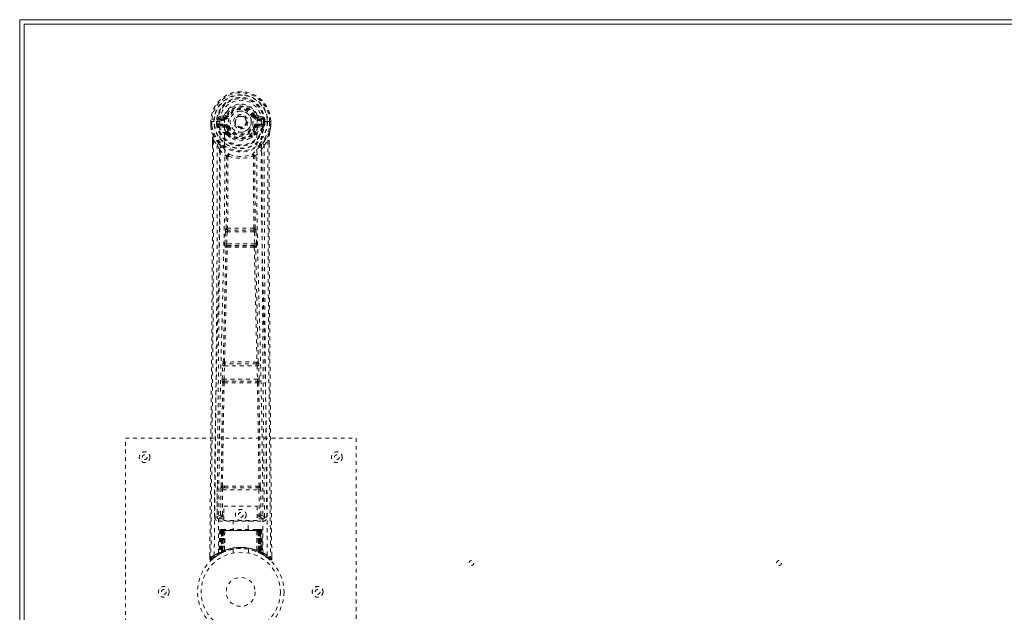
# Model space of a CAD drawing. Header units: inches. Extents: x 16.5 to 112, y 45 to 74.8.
# Tile 2 of 7: x 16.5 to 42.1, y 59.3 to 74.8. Entities that reach past the tile are written whole.
import ezdxf

# ---------------------------------------------------------------- set-up
doc = ezdxf.new("R2010")
doc.units = ezdxf.units.IN
doc.header["$MEASUREMENT"] = 0
doc.linetypes.add('SLD-Dashed', pattern=[0.075, 0.05, -0.025])
doc.linetypes.add('SLD-Solid', pattern=[0])

msp = doc.modelspace()

# ---------------------------------------------------------------- linework, layer by layer
at = {"color": 7, "linetype": 'SLD-Solid', "lineweight": 15}
for p, q in [((16.481, 74.754), (111.981, 74.754)), ((16.481, 45.004), (16.481, 74.754)), ((16.599, 74.636), (16.599, 45.123)), ((111.863, 74.636), (16.599, 74.636)), ((16.599, 45.123), (16.599, 74.636)), ((16.599, 74.636), (111.863, 74.636))]:
    msp.add_line(p, q, dxfattribs=at)
at = {"color": 7, "linetype": 'SLD-Dashed', "lineweight": 0}
for p, q in [((21.775, 72.254), (21.656, 72.231)), ((21.808, 72.281), (21.862, 72.258)), ((21.858, 72.25), (21.862, 72.258)), ((21.862, 72.258), (21.885, 72.249)), ((22.578, 72.249), (22.6, 72.258)), ((22.6, 72.258), (22.604, 72.25)), ((22.807, 72.231), (22.688, 72.254)), ((21.452, 72.111), (21.452, 71.994)), ((21.456, 72.111), (21.452, 72.111)), ((21.452, 71.994), (21.452, 71.989)), ((21.453, 72.111), (21.453, 71.994)), ((21.509, 72.11), (21.456, 72.111)), ((21.481, 72.109), (21.482, 71.994)), ((21.532, 72.11), (21.509, 72.11)), ((21.538, 72.11), (21.532, 72.11)), ((21.688, 72.11), (21.538, 72.11)), ((21.603, 72.037), (21.603, 72.109)), ((21.603, 72.037), (21.633, 72.038)), ((21.603, 72.037), (21.603, 72.037)), ((21.638, 72.109), (21.632, 72.109)), ((21.632, 72.109), (21.633, 72.038)), ((21.633, 72.038), (21.638, 72.019)), ((21.638, 72.031), (21.638, 72.109)), ((21.638, 72.019), (21.638, 72.031)), ((21.645, 71.994), (21.648, 71.99)), ((21.658, 71.979), (21.648, 71.99)), ((21.658, 71.979), (21.773, 71.958)), ((21.673, 72.042), (21.673, 72.012)), ((21.673, 72.042), (21.803, 72.042)), ((21.803, 71.988), (21.673, 72.012)), ((21.673, 72.012), (21.803, 72.012)), ((21.686, 72.194), (21.803, 72.215)), ((21.686, 72.194), (21.686, 72.164)), ((21.803, 72.194), (21.686, 72.194)), ((21.803, 72.164), (21.686, 72.164)), ((21.803, 72.215), (21.803, 72.194)), ((21.803, 72.164), (21.803, 72.194)), ((21.803, 72.042), (21.803, 72.012)), ((21.803, 71.988), (21.803, 72.012)), ((22.388, 72.103), (22.387, 72.088)), ((22.388, 72.112), (22.388, 72.103)), ((22.66, 72.215), (22.777, 72.194)), ((22.66, 72.215), (22.66, 72.194)), ((22.777, 72.194), (22.66, 72.194)), ((22.66, 72.164), (22.66, 72.194)), ((22.777, 72.164), (22.66, 72.164)), ((22.66, 72.042), (22.66, 72.012)), ((22.66, 72.042), (22.79, 72.042)), ((22.79, 72.012), (22.66, 71.988)), ((22.66, 71.988), (22.66, 72.012)), ((22.66, 72.012), (22.79, 72.012)), ((22.689, 71.958), (22.805, 71.979)), ((22.774, 72.11), (22.775, 72.11)), ((22.925, 72.11), (22.775, 72.11)), ((22.777, 72.164), (22.777, 72.194)), ((22.79, 72.012), (22.79, 72.042)), ((22.815, 71.99), (22.805, 71.979)), ((22.805, 71.979), (22.805, 71.979)), ((22.805, 71.979), (22.805, 71.979)), ((22.815, 71.99), (22.818, 71.994)), ((22.83, 72.038), (22.824, 72.019)), ((22.824, 72.019), (22.825, 72.031)), ((22.825, 72.109), (22.83, 72.109)), ((22.825, 72.031), (22.825, 72.109)), ((22.83, 72.038), (22.83, 72.109)), ((22.86, 72.109), (22.86, 72.037)), ((22.86, 72.109), (22.86, 72.109)), ((22.86, 72.037), (22.86, 72.037)), ((22.931, 72.11), (22.925, 72.11)), ((22.954, 72.11), (22.931, 72.11)), ((23.007, 72.111), (22.954, 72.11)), ((22.981, 71.994), (22.981, 72.109)), ((23.011, 72.111), (23.007, 72.111)), ((23.009, 71.994), (23.01, 72.111)), ((23.011, 72.111), (23.01, 71.994)), ((23.01, 71.989), (23.01, 71.994)), ((21.858, 71.946), (21.85, 71.958)), ((21.885, 71.958), (21.858, 71.946)), ((21.86, 71.798), (21.86, 71.82)), ((21.878, 71.753), (21.867, 71.77)), ((21.883, 71.825), (21.883, 71.803)), ((22.605, 71.946), (22.578, 71.958)), ((22.579, 71.803), (22.58, 71.825)), ((22.596, 71.77), (22.584, 71.753)), ((22.603, 71.798), (22.603, 71.82)), ((22.612, 71.958), (22.605, 71.946)), ((21.495, 71.611), (21.495, 71.509)), ((21.496, 71.611), (21.496, 71.509)), ((21.524, 71.61), (21.62, 71.495)), ((21.68, 71.382), (21.62, 71.495)), ((22.842, 71.495), (22.783, 71.382)), ((22.842, 71.495), (22.938, 71.61)), ((22.967, 71.522), (22.967, 71.611)), ((22.968, 71.611), (22.968, 71.522)), ((21.821, 68.93), (21.833, 69.239)), ((21.833, 69.239), (21.835, 69.272)), ((21.852, 69.329), (21.851, 69.329)), ((21.865, 68.928), (21.877, 69.237)), ((21.877, 69.237), (22.585, 69.237)), ((21.896, 69.282), (21.896, 69.282)), ((22.567, 69.282), (21.896, 69.282)), ((22.566, 69.282), (22.567, 69.282)), ((22.585, 69.237), (22.597, 68.928)), ((22.611, 69.329), (22.61, 69.329)), ((22.63, 69.239), (22.627, 69.272)), ((22.642, 68.93), (22.63, 69.239)), ((22.597, 68.928), (21.865, 68.928)), ((21.844, 68.836), (21.831, 68.84)), ((21.888, 68.879), (21.875, 68.883)), ((21.875, 68.883), (22.587, 68.883)), ((22.587, 68.883), (22.575, 68.879)), ((22.619, 68.836), (22.632, 68.84)), ((21.776, 65.85), (21.775, 65.85)), ((22.687, 65.85), (22.687, 65.85)), ((21.751, 65.407), (21.762, 65.76)), ((21.796, 65.406), (21.807, 65.759)), ((21.807, 65.759), (22.656, 65.759)), ((21.82, 65.804), (21.821, 65.804)), ((22.643, 65.804), (21.82, 65.804)), ((22.642, 65.804), (22.643, 65.804)), ((22.656, 65.759), (22.667, 65.406)), ((22.711, 65.407), (22.7, 65.76)), ((21.759, 65.318), (21.764, 65.315)), ((22.667, 65.406), (21.796, 65.406)), ((21.809, 65.359), (21.803, 65.361)), ((21.803, 65.361), (22.659, 65.361)), ((22.659, 65.361), (22.654, 65.359)), ((22.698, 65.315), (22.704, 65.318)), ((19.231, 55.879), (19.231, 63.879)), ((19.231, 63.879), (25.231, 63.879)), ((25.231, 63.879), (25.231, 55.879)), ((21.622, 62.637), (21.615, 61.823)), ((21.707, 61.876), (21.714, 62.536)), ((21.752, 61.876), (21.759, 62.536)), ((21.805, 62.627), (21.757, 62.626)), ((21.759, 62.536), (22.704, 62.536)), ((21.768, 62.58), (21.815, 62.58)), ((21.815, 62.58), (22.647, 62.58)), ((22.647, 62.58), (22.695, 62.58)), ((22.706, 62.626), (22.657, 62.627)), ((22.704, 62.536), (22.711, 61.876)), ((22.756, 61.876), (22.749, 62.536)), ((22.848, 61.823), (22.84, 62.637)), ((21.794, 62.103), (22.655, 62.103)), ((21.794, 61.737), (21.794, 62.103)), ((22.655, 62.103), (22.655, 61.737)), ((21.615, 61.823), (21.615, 61.821)), ((21.615, 61.821), (21.615, 61.812)), ((21.615, 61.819), (21.618, 61.802)), ((21.66, 61.774), (21.66, 61.713)), ((21.794, 61.774), (21.66, 61.774)), ((21.707, 61.876), (21.752, 61.876)), ((21.752, 61.831), (21.752, 61.876)), ((21.794, 61.876), (21.752, 61.876)), ((21.794, 61.831), (21.752, 61.831)), ((22.655, 61.737), (21.794, 61.737)), ((22.036, 61.737), (22.036, 61.504)), ((22.426, 61.504), (22.426, 61.737)), ((22.655, 61.876), (22.711, 61.876)), ((22.655, 61.831), (22.711, 61.831)), ((22.803, 61.774), (22.655, 61.774)), ((22.756, 61.876), (22.711, 61.876)), ((22.711, 61.831), (22.711, 61.876)), ((22.803, 61.713), (22.803, 61.774)), ((22.845, 61.802), (22.848, 61.819)), ((22.847, 61.812), (22.848, 61.821)), ((22.848, 61.821), (22.848, 61.823)), ((21.66, 61.713), (22.803, 61.713)), ((21.685, 61.475), (21.664, 60.87)), ((21.698, 61.475), (21.677, 60.878)), ((21.698, 61.475), (21.685, 61.475)), ((21.717, 61.475), (21.696, 60.889)), ((21.719, 61.479), (21.697, 60.885)), ((21.716, 61.504), (21.712, 61.504)), ((21.717, 61.504), (21.717, 61.504)), ((21.783, 61.475), (21.717, 61.475)), ((21.724, 61.504), (21.724, 61.502)), ((21.729, 61.504), (21.724, 61.504)), ((21.724, 61.475), (21.724, 60.918)), ((21.738, 61.504), (21.728, 61.504)), ((21.729, 61.475), (22.734, 61.475)), ((21.729, 60.921), (21.729, 61.475)), ((21.737, 60.925), (21.737, 61.475)), ((21.742, 61.504), (21.738, 61.504)), ((21.741, 61.475), (21.741, 60.927)), ((22.721, 61.475), (21.741, 61.475)), ((21.813, 61.504), (21.747, 61.504)), ((21.756, 61.475), (21.756, 60.933)), ((21.759, 61.475), (21.756, 61.475)), ((21.759, 61.475), (22.703, 61.475)), ((21.759, 60.935), (21.759, 61.475)), ((21.764, 60.924), (21.783, 61.475)), ((21.785, 61.475), (21.766, 60.924)), ((21.783, 61.475), (21.785, 61.475)), ((21.808, 60.953), (21.813, 61.477)), ((21.815, 61.475), (21.811, 60.954)), ((21.815, 61.475), (21.813, 61.477)), ((22.647, 61.504), (21.815, 61.504)), ((22.648, 61.475), (21.815, 61.475)), ((22.649, 61.477), (22.648, 61.475)), ((22.652, 60.954), (22.648, 61.475)), ((22.649, 61.477), (22.654, 60.953)), ((22.716, 61.504), (22.65, 61.504)), ((22.678, 61.475), (22.679, 61.475)), ((22.697, 60.924), (22.678, 61.475)), ((22.746, 61.475), (22.679, 61.475)), ((22.679, 61.475), (22.698, 60.924)), ((22.707, 61.475), (22.703, 61.475)), ((22.703, 61.475), (22.703, 60.935)), ((22.707, 60.933), (22.707, 61.475)), ((22.725, 61.504), (22.721, 61.504)), ((22.721, 60.927), (22.721, 61.475)), ((22.734, 61.504), (22.725, 61.504)), ((22.725, 61.475), (22.726, 60.925)), ((22.738, 61.504), (22.733, 61.504)), ((22.734, 61.475), (22.734, 60.921)), ((22.739, 60.918), (22.739, 61.475)), ((22.766, 60.885), (22.744, 61.479)), ((22.746, 61.504), (22.746, 61.504)), ((22.746, 61.475), (22.766, 60.889)), ((22.751, 61.504), (22.747, 61.504)), ((22.764, 61.475), (22.785, 60.878)), ((22.778, 61.475), (22.764, 61.475)), ((22.778, 61.475), (22.799, 60.87)), ((21.808, 60.953), (21.811, 60.954)), ((22.031, 60.987), (22.031, 60.89)), ((22.431, 60.89), (22.431, 60.987)), ((22.652, 60.954), (22.654, 60.953)), ((21.425, 60.823), (21.425, 60.738)), ((21.425, 60.738), (21.454, 60.737)), ((21.475, 60.715), (21.576, 60.796)), ((21.585, 60.803), (21.646, 60.841)), ((21.649, 60.845), (21.663, 60.853)), ((21.664, 60.87), (21.677, 60.878)), ((21.681, 60.863), (21.747, 60.898)), ((21.696, 60.889), (21.764, 60.924)), ((21.704, 60.895), (21.709, 60.893)), ((21.724, 60.918), (21.729, 60.921)), ((21.736, 60.892), (21.724, 60.918)), ((21.736, 60.892), (21.728, 60.888)), ((21.741, 60.895), (21.729, 60.921)), ((21.741, 60.895), (21.736, 60.892)), ((21.749, 60.899), (21.737, 60.925)), ((21.754, 60.901), (21.741, 60.927)), ((21.767, 60.907), (21.741, 60.895)), ((21.747, 60.898), (21.749, 60.898)), ((21.749, 60.899), (21.754, 60.901)), ((21.767, 60.907), (21.756, 60.933)), ((21.771, 60.909), (21.759, 60.935)), ((21.766, 60.924), (21.764, 60.924)), ((21.811, 60.926), (21.814, 60.927)), ((22.648, 60.927), (22.651, 60.926)), ((22.695, 60.907), (22.692, 60.909)), ((22.707, 60.933), (22.695, 60.907)), ((22.698, 60.924), (22.697, 60.924)), ((22.698, 60.924), (22.766, 60.889)), ((22.721, 60.927), (22.709, 60.901)), ((22.709, 60.901), (22.713, 60.899)), ((22.726, 60.925), (22.713, 60.899)), ((22.714, 60.898), (22.715, 60.898)), ((22.715, 60.898), (22.782, 60.863)), ((22.734, 60.921), (22.721, 60.895)), ((22.726, 60.892), (22.721, 60.895)), ((22.739, 60.918), (22.726, 60.892)), ((22.734, 60.921), (22.739, 60.918)), ((22.785, 60.878), (22.799, 60.87)), ((22.8, 60.853), (22.813, 60.845)), ((23.038, 60.738), (23.037, 60.822))]:
    msp.add_line(p, q, dxfattribs=at)
at = {"color": 7, "linetype": 'SLD-Dashed', "lineweight": 0, "flags": 128}
for points in [[(21.806, 72.14), (21.811, 72.218), (21.834, 72.293), (21.873, 72.363), (21.927, 72.424), (21.992, 72.474), (22.067, 72.51), (22.148, 72.533), (22.231, 72.54), (22.315, 72.533), (22.396, 72.51), (22.47, 72.474), (22.536, 72.424), (22.59, 72.363), (22.629, 72.293), (22.652, 72.218), (22.657, 72.14)], [(21.912, 72.237), (21.907, 72.24), (21.902, 72.242), (21.897, 72.244), (21.893, 72.245), (21.89, 72.247), (21.887, 72.248), (21.885, 72.249), (21.885, 72.249)], [(22.55, 72.237), (22.556, 72.24), (22.561, 72.242), (22.565, 72.244), (22.57, 72.245), (22.573, 72.247), (22.576, 72.248), (22.577, 72.249), (22.578, 72.249)], [(21.452, 72.111), (21.451, 72.11), (21.452, 72.11), (21.455, 72.11), (21.459, 72.11), (21.463, 72.11), (21.469, 72.11), (21.475, 72.11), (21.481, 72.109)], [(21.452, 71.994), (21.465, 71.899), (21.481, 71.823)], [(21.452, 71.989), (21.453, 71.99), (21.455, 71.99), (21.458, 71.99), (21.462, 71.991), (21.466, 71.991), (21.471, 71.992), (21.476, 71.993), (21.482, 71.994)], [(21.482, 71.994), (21.475, 71.994), (21.469, 71.994), (21.464, 71.994), (21.459, 71.994), (21.455, 71.994), (21.453, 71.994), (21.452, 71.994), (21.452, 71.994)], [(21.452, 71.989), (21.464, 71.901), (21.483, 71.813)], [(21.543, 60.832), (21.549, 62.422), (21.567, 64.011), (21.598, 65.598), (21.636, 67.181), (21.665, 68.42), (21.689, 69.656), (21.698, 70.886), (21.688, 72.11)], [(21.633, 72.038), (21.633, 72.038), (21.633, 72.038)], [(21.638, 72.031), (21.655, 72.04), (21.673, 72.042)], [(21.686, 72.164), (21.663, 72.169), (21.643, 72.182)], [(21.652, 60.887), (21.659, 62.473), (21.679, 64.058), (21.712, 65.641), (21.752, 67.219), (21.784, 68.457), (21.808, 69.69), (21.818, 70.918), (21.806, 72.14)], [(21.912, 71.969), (21.907, 71.967), (21.902, 71.965), (21.897, 71.963), (21.893, 71.961), (21.89, 71.96), (21.887, 71.959), (21.885, 71.958), (21.885, 71.958)], [(22.55, 71.969), (22.556, 71.967), (22.561, 71.965), (22.565, 71.963), (22.57, 71.961), (22.573, 71.96), (22.576, 71.959), (22.577, 71.958), (22.578, 71.958)], [(22.81, 60.887), (22.804, 62.473), (22.784, 64.058), (22.751, 65.641), (22.71, 67.219), (22.679, 68.457), (22.654, 69.69), (22.645, 70.918), (22.657, 72.14)], [(22.919, 60.832), (22.914, 62.422), (22.895, 64.011), (22.865, 65.598), (22.827, 67.181), (22.797, 68.42), (22.774, 69.656), (22.764, 70.886), (22.775, 72.11)], [(22.819, 72.182), (22.8, 72.169), (22.777, 72.164)], [(22.79, 72.042), (22.808, 72.04), (22.825, 72.031)], [(22.83, 72.109), (22.834, 72.109), (22.84, 72.109), (22.849, 72.109), (22.86, 72.109)], [(22.86, 72.037), (22.849, 72.037), (22.84, 72.038), (22.833, 72.038), (22.83, 72.038)], [(22.83, 72.038), (22.83, 72.038), (22.83, 72.038)], [(22.98, 71.813), (22.997, 71.891), (23.01, 71.989)], [(22.981, 72.109), (22.988, 72.11), (22.994, 72.11), (22.999, 72.11), (23.004, 72.11), (23.008, 72.11), (23.01, 72.11), (23.011, 72.11), (23.011, 72.111)], [(23.01, 71.994), (23.011, 71.994), (23.01, 71.994), (23.007, 71.994), (23.004, 71.994), (22.999, 71.994), (22.993, 71.994), (22.987, 71.994), (22.981, 71.994)], [(23.01, 71.989), (23.009, 71.99), (23.007, 71.99), (23.005, 71.99), (23.001, 71.991), (22.997, 71.991), (22.992, 71.992), (22.986, 71.993), (22.981, 71.994)], [(23.01, 71.994), (22.998, 71.899), (22.982, 71.823)], [(21.481, 71.823), (21.481, 71.818), (21.483, 71.813)], [(21.663, 71.535), (21.562, 71.658), (21.483, 71.813)], [(21.801, 71.936), (21.787, 71.953), (21.773, 71.958)], [(21.86, 71.82), (21.829, 71.871), (21.801, 71.936)], [(21.858, 71.946), (21.884, 71.886), (21.912, 71.838)], [(21.878, 71.753), (21.954, 71.693), (22.004, 71.667)], [(22.459, 71.667), (22.509, 71.693), (22.584, 71.753)], [(22.603, 71.82), (22.634, 71.871), (22.662, 71.936)], [(22.662, 71.936), (22.675, 71.953), (22.689, 71.958)], [(22.8, 71.535), (22.901, 71.658), (22.98, 71.813)], [(22.98, 71.813), (22.982, 71.818), (22.982, 71.823)], [(21.495, 71.509), (21.492, 68.893), (21.475, 66.177), (21.45, 63.455), (21.425, 60.738)], [(21.524, 71.61), (21.526, 70.796), (21.525, 69.947), (21.523, 69.063), (21.519, 68.261), (21.516, 67.744), (21.512, 67.202), (21.508, 66.635), (21.504, 66.072), (21.5, 65.584), (21.494, 64.937), (21.488, 64.249), (21.481, 63.52), (21.474, 62.843), (21.454, 60.737)], [(21.495, 71.611), (21.494, 71.611), (21.495, 71.611), (21.498, 71.61), (21.501, 71.61), (21.506, 71.61), (21.512, 71.61), (21.518, 71.61), (21.524, 71.61)], [(21.62, 71.495), (21.621, 70.754), (21.619, 69.982), (21.616, 69.179), (21.613, 68.413), (21.607, 67.638), (21.602, 66.862), (21.595, 66.106), (21.589, 65.381), (21.582, 64.705), (21.575, 63.948), (21.568, 63.239), (21.561, 62.542), (21.555, 61.819)], [(22.908, 61.819), (22.904, 62.196), (22.9, 62.624), (22.896, 63.094), (22.892, 63.519), (22.89, 63.742), (22.887, 63.964), (22.885, 64.187), (22.883, 64.439), (22.88, 64.694), (22.878, 64.942), (22.873, 65.445), (22.869, 65.913), (22.865, 66.345), (22.862, 66.768), (22.858, 67.258), (22.852, 68.098), (22.847, 68.947), (22.844, 69.824), (22.842, 70.678), (22.842, 71.495)], [(22.938, 71.61), (22.937, 70.872), (22.938, 70.091), (22.94, 69.268), (22.943, 68.403), (22.948, 67.606), (22.953, 66.777), (22.955, 66.586), (22.956, 66.393), (22.958, 66.199), (22.959, 66.066), (22.96, 65.936), (22.961, 65.801), (22.962, 65.66), (22.966, 65.206), (22.971, 64.702), (22.976, 64.146), (22.979, 63.795), (22.983, 63.423), (22.987, 63.02), (22.99, 62.644), (22.995, 62.154), (22.999, 61.718), (23.003, 61.336), (23.006, 61.01), (23.008, 60.738)], [(22.938, 71.61), (22.944, 71.61), (22.95, 71.61), (22.956, 71.61), (22.961, 71.61), (22.965, 71.61), (22.967, 71.611), (22.968, 71.611), (22.968, 71.611)], [(22.968, 71.522), (22.971, 68.894), (22.988, 66.175), (23.012, 63.457), (23.038, 60.738)], [(21.68, 71.382), (21.671, 68.195), (21.645, 65.008), (21.615, 61.819)], [(21.68, 71.382), (21.764, 71.284), (21.861, 71.198)], [(21.758, 71.446), (21.767, 71.438), (21.773, 71.431)], [(21.909, 71.207), (21.904, 71.216), (21.898, 71.223), (21.89, 71.226), (21.882, 71.227), (21.874, 71.223), (21.868, 71.217), (21.864, 71.208), (21.861, 71.198)], [(21.899, 71.196), (21.899, 70.267), (21.888, 69.334)], [(21.909, 71.207), (21.903, 71.203), (21.9, 71.2), (21.9, 71.198), (21.899, 71.196)], [(22.601, 71.198), (22.599, 71.208), (22.595, 71.217), (22.588, 71.223), (22.581, 71.227), (22.573, 71.226), (22.565, 71.223), (22.558, 71.216), (22.553, 71.207)], [(22.563, 71.196), (22.563, 71.198), (22.562, 71.2), (22.56, 71.203), (22.553, 71.207)], [(22.575, 69.334), (22.564, 70.267), (22.563, 71.196)], [(22.601, 71.198), (22.699, 71.284), (22.783, 71.382)], [(22.69, 71.431), (22.695, 71.437), (22.705, 71.446)], [(22.848, 61.819), (22.817, 65.008), (22.792, 68.195), (22.783, 71.382)], [(21.852, 69.329), (21.863, 70.261), (21.864, 71.189)], [(22.61, 69.329), (22.6, 70.261), (22.599, 71.189)], [(21.833, 69.239), (21.838, 69.238), (21.848, 69.238), (21.862, 69.237), (21.877, 69.237)], [(21.877, 69.237), (21.878, 69.245), (21.88, 69.254), (21.884, 69.268), (21.89, 69.278), (21.893, 69.281), (21.894, 69.281), (21.896, 69.282)], [(22.585, 69.237), (22.593, 69.237), (22.601, 69.237), (22.608, 69.238), (22.614, 69.238), (22.62, 69.238), (22.625, 69.238), (22.628, 69.238), (22.63, 69.239)], [(21.821, 68.93), (21.823, 68.93), (21.826, 68.93), (21.83, 68.929), (21.836, 68.929), (21.842, 68.929), (21.85, 68.929), (21.857, 68.928), (21.865, 68.928)], [(21.875, 68.883), (21.87, 68.887), (21.867, 68.897), (21.865, 68.911), (21.865, 68.919), (21.865, 68.928)], [(22.597, 68.928), (22.598, 68.919), (22.598, 68.911), (22.596, 68.897), (22.592, 68.887), (22.587, 68.883)], [(22.597, 68.928), (22.605, 68.928), (22.613, 68.929), (22.62, 68.929), (22.627, 68.929), (22.632, 68.929), (22.637, 68.93), (22.64, 68.93), (22.642, 68.93)], [(21.776, 65.85), (21.811, 67.345), (21.844, 68.836)], [(21.81, 65.853), (21.846, 67.349), (21.879, 68.84)], [(22.583, 68.84), (22.617, 67.349), (22.652, 65.853)], [(22.687, 65.85), (22.652, 67.345), (22.619, 68.836)], [(21.781, 65.83), (21.779, 65.833), (21.776, 65.85)], [(21.762, 65.76), (21.764, 65.794), (21.764, 65.795)], [(21.762, 65.76), (21.764, 65.76), (21.767, 65.76), (21.771, 65.76), (21.777, 65.76), (21.784, 65.759), (21.791, 65.759), (21.799, 65.759), (21.807, 65.759)], [(22.656, 65.759), (22.664, 65.759), (22.672, 65.759), (22.679, 65.759), (22.686, 65.76), (22.691, 65.76), (22.696, 65.76), (22.699, 65.76), (22.7, 65.76)], [(22.7, 65.76), (22.699, 65.794), (22.698, 65.795)], [(21.724, 62.625), (21.74, 63.971), (21.764, 65.315)], [(21.751, 65.407), (21.753, 65.407), (21.756, 65.407), (21.76, 65.407), (21.766, 65.407), (21.773, 65.407), (21.78, 65.407), (21.788, 65.406), (21.796, 65.406)], [(21.757, 62.626), (21.773, 63.973), (21.798, 65.317)], [(22.664, 65.317), (22.689, 63.973), (22.706, 62.626)], [(22.667, 65.406), (22.675, 65.406), (22.683, 65.407), (22.69, 65.407), (22.697, 65.407), (22.702, 65.407), (22.707, 65.407), (22.71, 65.407), (22.711, 65.407)], [(22.739, 62.625), (22.723, 63.971), (22.698, 65.315)], [(21.714, 62.536), (21.719, 62.536), (21.729, 62.536), (21.743, 62.536), (21.759, 62.536)], [(21.768, 62.58), (21.751, 62.584), (21.74, 62.591)], [(21.805, 62.627), (22.017, 62.627), (22.231, 62.627), (22.446, 62.627), (22.657, 62.627)], [(21.815, 62.58), (22.02, 62.58), (22.226, 62.58), (22.437, 62.58), (22.647, 62.58)], [(22.704, 62.536), (22.719, 62.536), (22.734, 62.536), (22.744, 62.536), (22.749, 62.536)], [(21.707, 61.876), (21.638, 61.848), (21.617, 61.822)], [(21.66, 61.774), (21.683, 61.802), (21.752, 61.831)], [(22.711, 61.831), (22.78, 61.802), (22.803, 61.774)], [(22.848, 61.819), (22.825, 61.848), (22.756, 61.876)], [(21.685, 61.475), (21.688, 61.475), (21.696, 61.475), (21.709, 61.475), (21.724, 61.475)], [(21.737, 61.475), (21.723, 61.475), (21.71, 61.475), (21.702, 61.475), (21.698, 61.475)], [(21.717, 61.475), (21.717, 61.475), (21.719, 61.475), (21.722, 61.475), (21.727, 61.475), (21.733, 61.475), (21.74, 61.475), (21.748, 61.475), (21.756, 61.475)], [(21.738, 61.503), (21.734, 61.504), (21.731, 61.504), (21.73, 61.504), (21.73, 61.504)], [(21.795, 61.494), (21.788, 61.485), (21.785, 61.475)], [(21.813, 61.477), (21.798, 61.491), (21.795, 61.494)], [(22.649, 61.477), (22.664, 61.491), (22.668, 61.494)], [(22.678, 61.475), (22.675, 61.485), (22.668, 61.494)], [(22.707, 61.475), (22.715, 61.475), (22.722, 61.475), (22.729, 61.475), (22.735, 61.475), (22.74, 61.475), (22.744, 61.475), (22.746, 61.475), (22.746, 61.475)], [(22.717, 61.504), (22.716, 61.504), (22.715, 61.504)], [(22.732, 61.504), (22.732, 61.504), (22.731, 61.504), (22.729, 61.504), (22.725, 61.503)], [(22.764, 61.475), (22.761, 61.475), (22.752, 61.475), (22.74, 61.475), (22.725, 61.475)], [(22.739, 61.475), (22.754, 61.475), (22.767, 61.475), (22.775, 61.475), (22.778, 61.475)], [(22.746, 61.475), (22.745, 61.482), (22.744, 61.484)], [(21.428, 60.738), (21.429, 60.73), (21.433, 60.723), (21.438, 60.716), (21.444, 60.711), (21.451, 60.708), (21.459, 60.708), (21.466, 60.71), (21.473, 60.714)], [(22.692, 60.909), (22.692, 60.911), (22.695, 60.916), (22.699, 60.925), (22.703, 60.935)], [(22.765, 60.872), (22.759, 60.876), (22.726, 60.892)], [(22.768, 60.881), (22.767, 60.887), (22.767, 60.889)], [(22.805, 60.852), (22.799, 60.864), (22.794, 60.877)], [(22.798, 60.864), (22.798, 60.87), (22.798, 60.871)], [(23.008, 60.737), (23, 60.729), (22.994, 60.722), (22.99, 60.717), (22.988, 60.715)], [(22.99, 60.718), (22.997, 60.714), (23.005, 60.712), (23.013, 60.711), (23.021, 60.712), (23.028, 60.716), (23.033, 60.721), (23.036, 60.728), (23.038, 60.735)], [(23.038, 60.738), (23.038, 60.738), (23.036, 60.738), (23.029, 60.737), (23.02, 60.738), (23.014, 60.738), (23.008, 60.737)]]:
    msp.add_lwpolyline(points, dxfattribs=at)
at = {"color": 7, "linetype": 'SLD-Dashed', "lineweight": 0}
for centre, radius in [((22.231, 72.103), 0.7), ((22.231, 72.103), 0.69), ((22.231, 72.103), 0.623), ((22.231, 72.103), 0.32), ((22.231, 72.103), 0.275), ((22.231, 72.103), 0.188), ((22.231, 72.103), 0.157), ((22.231, 72.103), 0.142), ((22.231, 72.103), 0.14), ((22.231, 72.103), 0.138), ((19.731, 63.379), 0.14), ((24.731, 63.379), 0.141), ((19.731, 63.379), 0.0625), ((24.731, 63.379), 0.0625), ((22.231, 61.879), 0.141), ((22.231, 61.879), 0.0625), ((22.231, 59.879), 1.125), ((22.231, 59.879), 1.03), ((28.231, 60.629), 0.0625), ((36.231, 60.629), 0.0625), ((22.231, 59.879), 0.376), ((20.231, 59.879), 0.14), ((20.231, 59.879), 0.0625), ((24.231, 59.879), 0.141), ((24.231, 59.879), 0.0625)]:
    msp.add_circle(centre, radius, dxfattribs=at)
for centre, radius, start, end in [((22.231, 72.103), 0.78, 0, 179.4852), ((22.231, 72.103), 0.78, 0.5288, 179.4712), ((22.231, 72.103), 0.75, 0.4561, 179.5439), ((22.231, 72.103), 0.629, 0.5445, 179.4555), ((22.231, 72.103), 0.599, 0.5443, 179.4557), ((22.231, 72.116), 0.543, 359.3661, 180.6339), ((22.231, 72.103), 0.459, 22.774, 157.226), ((22.231, 72.103), 0.4, 22.774, 157.226), ((22.231, 72.103), 0.376, 22.774, 157.226), ((21.847, 72.155), 0.206, 158.3458, 172.3437), ((21.685, 72.224), 0.0299, 167.8962, 271.9479), ((21.803, 72.245), 0.0301, 162.3463, 268.5761), ((21.766, 72.299), 0.0455, 281.3302, 337.4968), ((21.797, 72.286), 0.0715, 274.7758, 329.7638), ((21.803, 72.283), 0.089, 270, 337.226), ((21.803, 72.283), 0.119, 269.9981, 337.2274), ((22.231, 72.103), 0.346, 22.7742, 157.2258), ((22.231, 72.103), 0.275, 89.9994, 270.0006), ((22.231, 72.103), 0.275, 270.0004, 89.9996), ((22.66, 72.283), 0.119, 202.7726, 269.9996), ((22.66, 72.283), 0.089, 202.774, 270), ((22.086, 73.559), 1.399, 291.559, 293.9896), ((22.666, 72.286), 0.0714, 210.3195, 265.2414), ((22.697, 72.299), 0.0455, 202.5445, 258.6365), ((22.659, 72.245), 0.0301, 271.4526, 17.6159), ((22.778, 72.224), 0.0299, 268.0395, 12.1165), ((22.615, 72.155), 0.206, 7.6623, 21.6592), ((21.482, 71.994), 0.03, 180.2178, 185.2738), ((22.231, 72.103), 0.787, 188.3239, 351.6761), ((22.231, 72.103), 0.758, 188.324, 351.676), ((21.626, 72.981), 0.872, 268.4822, 270.4289), ((22.231, 72.103), 0.632, 186.0642, 353.9358), ((22.231, 72.103), 0.602, 186.2697, 353.7303), ((22.231, 72.103), 0.593, 172.3909, 179.4476), ((21.723, 72.027), 0.0847, 185.442, 202.5737), ((21.672, 71.982), 0.0306, 89.0451, 156.1656), ((22.099, 72.198), 0.497, 204.8149, 243.6298), ((22.038, 72.199), 0.439, 210.0688, 246.0866), ((21.805, 71.898), 0.242, 89.7344, 118.8273), ((21.803, 71.958), 0.0299, 91.0433, 179.0116), ((21.803, 71.923), 0.119, 22.772, 90.0024), ((21.803, 71.923), 0.089, 22.774, 90), ((21.801, 71.931), 0.0567, 28.2316, 87.9767), ((22.231, 72.103), 0.346, 202.7742, 337.2258), ((22.66, 71.923), 0.119, 89.9999, 157.228), ((22.66, 71.923), 0.089, 90, 157.226), ((22.368, 72.194), 0.491, 296.1269, 335.5137), ((22.424, 72.2), 0.44, 293.935, 329.9014), ((22.662, 71.931), 0.0565, 91.9549, 151.5689), ((22.656, 71.891), 0.249, 61.7057, 89.8614), ((22.66, 71.958), 0.0299, 1.006, 88.9482), ((22.79, 71.982), 0.0306, 23.8344, 90.9549), ((22.711, 72.034), 0.114, 339.6393, 352.345), ((22.231, 72.103), 0.593, 0.5524, 7.6091), ((20.294, 71.639), 1.201, 358.6562, 8.8164), ((17.901, 70.97), 3.679, 10.0119, 13.2364), ((21.831, 71.93), 0.031, 31.5937, 170.0502), ((21.89, 71.817), 0.0305, 43.934, 174.3663), ((21.882, 71.775), 0.0506, 88.2785, 115.7381), ((21.882, 71.752), 0.0506, 88.248, 115.6825), ((21.904, 71.794), 0.0445, 175.0309, 212.6721), ((21.919, 71.747), 0.0404, 127.2211, 172.7017), ((21.911, 71.801), 0.0371, 89.2708, 139.838), ((22.231, 72.115), 0.453, 219.7479, 320.2513), ((21.916, 71.804), 0.0326, 181.645, 227.8246), ((22.231, 72.103), 0.376, 202.774, 337.226), ((22.231, 72.141), 0.494, 226.9723, 313.0277), ((22.231, 72.097), 0.411, 219.0114, 320.9886), ((22.231, 72.103), 0.157, 245.1542, 290.0596), ((22.166, 72.099), 0.465, 325.8354, 340.797), ((22.573, 71.817), 0.0305, 5.6292, 136.0672), ((22.551, 71.801), 0.0371, 40.1586, 90.7294), ((22.547, 71.804), 0.0326, 312.1724, 358.358), ((22.544, 71.747), 0.0404, 7.3049, 52.7723), ((22.581, 71.752), 0.0506, 64.3202, 91.7446), ((22.581, 71.775), 0.0504, 64.2097, 91.7683), ((22.558, 71.794), 0.0444, 327.401, 4.9869), ((22.631, 71.93), 0.031, 10.1654, 148.1969), ((26.564, 70.97), 3.682, 166.7649, 169.9868), ((24.17, 71.639), 1.202, 171.1878, 181.3421), ((22.083, 71.046), 0.644, 130.7432, 135.9098), ((23.211, 73.114), 2.211, 225.5739, 228.9361), ((22.231, 72.085), 0.476, 241.4719, 298.5272), ((21.259, 73.107), 2.202, 311.0564, 314.4332), ((22.381, 71.048), 0.642, 44.0806, 49.2629), ((21.741, 71.38), 0.0608, 58.0288, 177.621), ((22.5, 71.941), 0.887, 215.0285, 230.8698), ((21.922, 71.194), 0.0608, 73.4564, 176.3315), ((21.849, 71.19), 0.0143, 356.687, 32.4351), ((21.896, 71.117), 0.0794, 87.4872, 113.9511), ((21.986, 71.189), 0.0786, 126.254, 166.6811), ((22.231, 72.117), 0.965, 250.5266, 289.4744), ((22.231, 72.044), 0.844, 249.773, 290.2272), ((21.963, 71.941), 0.888, 309.1315, 324.97), ((22.54, 71.194), 0.0608, 3.6631, 106.5457), ((22.477, 71.189), 0.0786, 13.3358, 53.7292), ((22.567, 71.117), 0.0795, 66.0562, 92.5055), ((22.613, 71.19), 0.0143, 147.5377, 183.3994), ((22.722, 71.38), 0.0608, 2.3796, 121.9729), ((21.929, 69.276), 0.0934, 145.8826, 182.451), ((21.896, 69.327), 0.0451, 177.864, 268.9523), ((21.882, 69.245), 0.0889, 86.1826, 109.6203), ((21.897, 69.327), 0.0451, 177.8469, 268.9555), ((21.974, 69.321), 0.0873, 171.8169, 206.8044), ((22.231, 36.611), 32.724, 89.399, 90.6009), ((22.231, 35.901), 33.383, 89.4253, 90.5747), ((22.488, 69.321), 0.0872, 333.1881, 8.2006), ((22.565, 69.327), 0.0451, 271.052, 2.1456), ((22.566, 69.327), 0.0451, 271.038, 2.1456), ((22.527, 69.239), 0.0588, 357.8491, 46.628), ((22.581, 69.246), 0.088, 70.2488, 93.9504), ((22.534, 69.276), 0.0933, 357.5338, 34.1335), ((21.984, 68.903), 0.165, 170.5976, 202.3627), ((22.479, 68.903), 0.165, 337.6245, 9.4152), ((21.876, 68.838), 0.0451, 90.8717, 177.5056), ((21.889, 68.834), 0.0451, 90.8882, 177.406), ((21.873, 68.749), 0.0918, 86.0208, 108.5472), ((21.94, 68.847), 0.0607, 148.2912, 186.2252), ((22.231, 105.859), 37.02, 269.4551, 270.5446), ((22.231, 101.758), 32.881, 269.4018, 270.5982), ((22.574, 68.834), 0.0451, 2.6055, 89.1004), ((22.522, 68.847), 0.0613, 353.9417, 31.5286), ((22.59, 68.749), 0.092, 71.4695, 93.9853), ((22.587, 68.838), 0.0451, 2.4822, 89.1405), ((21.882, 65.8), 0.118, 154.6474, 182.0156), ((21.821, 65.849), 0.0451, 178.3771, 269.3682), ((21.802, 65.728), 0.125, 86.444, 102.2357), ((21.82, 65.847), 0.0433, 202.7769, 270.2185), ((21.879, 65.842), 0.0697, 170.9107, 213.0653), ((22.231, 32.286), 33.57, 89.2813, 90.7188), ((22.584, 65.842), 0.0697, 326.9347, 9.0893), ((22.641, 65.849), 0.0451, 270.6402, 1.6295), ((22.642, 65.849), 0.0451, 270.632, 1.6288), ((22.66, 65.73), 0.123, 77.6556, 93.6635), ((22.581, 65.8), 0.118, 357.9947, 25.3579), ((21.869, 65.765), 0.0626, 141.5463, 185.5116), ((22.231, 32.457), 33.35, 89.2944, 90.7056), ((22.594, 65.765), 0.0626, 354.4863, 38.4557), ((21.971, 65.38), 0.221, 172.876, 196.3627), ((21.804, 65.316), 0.0451, 90.5611, 178.0574), ((21.81, 65.313), 0.0451, 90.5754, 178.0319), ((21.791, 65.182), 0.136, 86.7389, 101.1119), ((21.855, 65.392), 0.0601, 166.9087, 211.3884), ((21.855, 65.325), 0.0567, 143.3747, 187.5275), ((22.231, 101.449), 36.134, 269.3135, 270.6865), ((22.231, 98.388), 33.032, 269.2676, 270.7324), ((22.653, 65.313), 0.0451, 1.9712, 89.4215), ((22.608, 65.325), 0.0571, 352.627, 36.4709), ((22.608, 65.392), 0.0601, 328.5994, 13.0918), ((22.659, 65.316), 0.0451, 1.9426, 89.445), ((22.672, 65.182), 0.136, 78.8658, 93.2805), ((22.491, 65.38), 0.222, 343.647, 7.1143), ((22.003, 62.55), 0.289, 164.9842, 182.6409), ((21.75, 62.368), 0.258, 88.4486, 95.7725), ((21.762, 62.623), 0.0384, 177.0745, 235.3656), ((21.832, 62.62), 0.0757, 175.3524, 211.8344), ((21.836, 62.543), 0.0773, 151.6183, 185.464), ((21.87, 62.616), 0.0652, 170.5378, 213.5536), ((22.593, 62.616), 0.0652, 326.426, 9.4466), ((22.631, 62.62), 0.0751, 328.0154, 4.7966), ((22.693, 62.626), 0.0456, 271.9254, 359.0018), ((22.627, 62.543), 0.0772, 354.5284, 28.4001), ((22.713, 62.368), 0.258, 84.2215, 91.5576), ((22.46, 62.55), 0.289, 357.3465, 15.0255), ((21.597, 64.684), 2.865, 269.1596, 270.3595), ((21.659, 61.818), 0.105, 179.364, 270.0828), ((21.66, 61.819), 0.045, 202.0046, 269.9831), ((21.752, 61.876), 0.0451, 179.6135, 269.5724), ((22.71, 61.876), 0.0451, 270.428, 0.3557), ((22.803, 61.818), 0.105, 269.9166, 0.6367), ((22.803, 61.819), 0.045, 270.0248, 337.9875), ((22.866, 64.689), 2.87, 269.6421, 270.8398), ((21.715, 61.474), 0.03, 90.0114, 177.9996), ((21.716, 61.474), 0.0305, 110.7021, 177.6589), ((21.728, 61.474), 0.03, 113.492, 178.0154), ((21.729, 61.473), 0.0315, 89.314, 122.3634), ((21.751, 61.469), 0.0353, 81.8062, 170.6845), ((21.747, 61.474), 0.03, 90.0685, 178.0592), ((21.746, 61.621), 0.12, 255.9232, 259.5417), ((22.133, 61.483), 0.404, 176.9058, 181.014), ((22.573, 61.479), 0.836, 178.3995, 180.2344), ((22.162, 61.483), 0.421, 177.0248, 180.9693), ((22.197, 61.482), 0.441, 177.153, 180.9154), ((22.202, 61.483), 0.443, 177.1693, 180.9176), ((21.813, 61.475), 0.0299, 90.1888, 178.2091), ((21.816, 61.478), 0.0266, 90.775, 141.4759), ((22.647, 61.478), 0.0265, 38.3625, 89.3856), ((22.649, 61.475), 0.0299, 1.7998, 89.8113), ((22.268, 61.483), 0.435, 359.0512, 2.8619), ((22.264, 61.483), 0.443, 359.0824, 2.8307), ((22.716, 61.474), 0.03, 1.9228, 89.9406), ((22.299, 61.482), 0.423, 359.0495, 2.975), ((22.303, 61.483), 0.423, 359.0399, 2.966), ((22.319, 61.482), 0.415, 359.0298, 3.0318), ((22.734, 61.473), 0.0315, 57.9521, 90.6832), ((22.718, 61.615), 0.114, 280.0842, 283.9786), ((21.932, 61.479), 0.807, 359.7522, 1.6541), ((22.734, 61.474), 0.03, 1.9669, 66.5684), ((22.748, 61.474), 0.03, 1.9861, 90.0029), ((22.746, 61.474), 0.0305, 2.3765, 69.3638), ((22.231, 59.879), 1.158, 47.8713, 132.1369), ((22.231, 59.847), 1.19, 60.88, 119.12), ((22.231, 59.879), 1.128, 60.4735, 119.5265), ((22.231, 59.88), 1.155, 64.2142, 115.7858), ((22.231, 59.88), 1.155, 64.9105, 115.0895), ((22.231, 59.881), 1.155, 65.8865, 114.1135), ((22.186, 60.33), 0.728, 121.2263, 125.2557), ((21.782, 60.936), 0.031, 340.2243, 31.6758), ((22.231, 59.916), 1.12, 67.9256, 112.0744), ((21.781, 60.936), 0.0345, 344.8381, 31.0383), ((22.682, 60.936), 0.0345, 148.9617, 195.1619), ((22.681, 60.936), 0.0311, 148.3372, 199.624), ((22.274, 60.326), 0.733, 54.7576, 58.7658), ((22.229, 59.84), 1.205, 124.6769, 131.8754), ((21.454, 60.738), 0.03, 179.4621, 312.1569), ((21.51, 60.767), 0.0629, 208.4118, 235.9829), ((22.227, 59.886), 1.12, 124.637, 132.1045), ((22.216, 59.646), 1.363, 114.449, 119.5861), ((21.573, 60.832), 0.03, 180.254, 304.0794), ((22.232, 59.878), 1.129, 119.5291, 124.654), ((21.634, 60.871), 0.03, 301.0614, 358.0272), ((21.693, 60.9), 0.0429, 197.0124, 245.8243), ((21.648, 60.879), 0.0299, 300.3006, 358.0895), ((22.084, 60.133), 0.835, 118.79, 120.3499), ((22.221, 60.245), 0.837, 126.4717, 131.7419), ((22.202, 60.273), 0.801, 125.5164, 130.9417), ((21.68, 61.02), 0.137, 269.4087, 293.5131), ((21.666, 60.89), 0.0299, 299.251, 358.1853), ((22.204, 60.276), 0.796, 124.328, 129.6895), ((21.712, 61.001), 0.109, 271.2468, 300.4821), ((21.734, 60.925), 0.0297, 295.5422, 358.5058), ((21.736, 60.925), 0.0297, 295.4471, 358.5199), ((22.122, 60.114), 0.868, 113.558, 115.4834), ((22.236, 59.889), 1.117, 60.7566, 65.7317), ((22.727, 60.925), 0.0297, 181.4801, 244.5529), ((22.728, 60.925), 0.0297, 181.4788, 244.4734), ((22.245, 60.258), 0.818, 50.3854, 55.5971), ((22.255, 60.266), 0.809, 49.0884, 54.4579), ((22.221, 59.859), 1.152, 59.9217, 63.959), ((22.234, 60.235), 0.849, 48.2974, 53.4889), ((22.306, 60.01), 0.977, 59.6482, 62.4986), ((22.796, 60.89), 0.0299, 181.7966, 240.7514), ((22.797, 60.889), 0.03, 196.8688, 241.249), ((22.815, 60.879), 0.0299, 181.8996, 239.7104), ((22.769, 60.9), 0.0429, 294.1574, 342.9975), ((22.232, 59.88), 1.127, 55.3398, 60.4743), ((22.848, 60.907), 0.0707, 211.4484, 238.9034), ((22.246, 59.905), 1.098, 58.9175, 59.8208), ((22.829, 60.871), 0.03, 181.9695, 238.9256), ((22.246, 59.645), 1.364, 60.4166, 65.5502), ((22.889, 60.832), 0.03, 235.9309, 359.7309), ((22.236, 59.886), 1.119, 47.8932, 55.3655), ((22.237, 59.845), 1.2, 48.1041, 55.3368), ((23.008, 60.738), 0.03, 227.8499, 0.527)]:
    msp.add_arc(centre, radius, start, end, dxfattribs=at)

doc.saveas('drawing.dxf')
